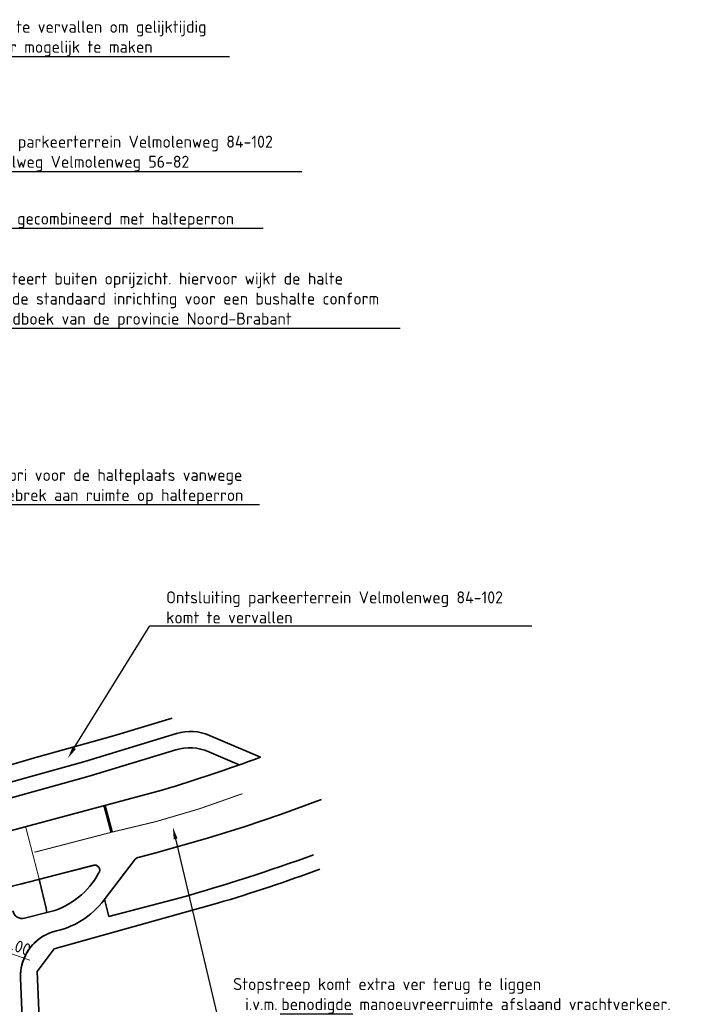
# Model space of a CAD drawing. Header units: metres. Extents: x 170926 to 172327, y 405849 to 407908.
# Tile 15 of 19: x 171420 to 171489, y 406689 to 406791. Entities that reach past the tile are written whole.
import ezdxf
from ezdxf import colors
from ezdxf.entities.mleader import LeaderData, LeaderLine
from ezdxf.math import Vec2, Vec3

# ---------------------------------------------------------------- set-up
doc = ezdxf.new("R2010")
doc.units = ezdxf.units.M
doc.linetypes.add('VW-1-1_STREEP', pattern=[2, 1, -1])
doc.linetypes.add('VW-5050_STREEP', pattern=[1, 0.5, -0.5])
doc.layers.get('Defpoints').update_dxf_attribs({"color": 211, "lineweight": 25})
for name, color, linetype, lineweight in [('N-WE-VH-KANTVERHARDING-G', 210, 'Continuous', 35), ('N-WE-VW-MARKERING_DWARS_OVERSTEEK_KANALISATIESTREEP50_10-G', 7, 'VW-5050_STREEP', 13), ('N-WE-VW-MARKERING_DWARS_STOPSTREEP_030-G', 7, 'Continuous', 25), ('N-WE-VW-MARKERING_LANGS_STREEP_11_10-G', 7, 'VW-1-1_STREEP', 13), ('N-WE-VW-MARKERING_LANGS_STREEP_DOORGETROKKEN_10-G', 7, 'Continuous', 13), ('X-XX-AL-M-500', 7, 'Continuous', 18), ('X-XX-AL-T25-500', 7, 'Continuous', 25)]:
    doc.layers.add(name, color=color, linetype=linetype, lineweight=lineweight)
doc.styles.add('NLCS-ISO-M500-T25', font='NLCS-ISO.ttf', dxfattribs={"height": 1.25})
doc.dimstyles.new('NLCS-M500-T25-PIJL_L2_H1', dxfattribs={"dimscale": 0.5, "dimtxt": 2.5, "dimasz": 2.5, "dimexe": 2, "dimexo": 2, "dimgap": 0.7, "dimtad": 1, "dimzin": 0, "dimdsep": 46, "dimtxsty": 'NLCS-ISO-M500-T25', "dimcen": 0, "dimdle": 2, "dimclrd": 256, "dimclre": 256, "dimclrt": 256, "dimadec": 1, "dimazin": 0, "dimtfac": 1, "dimtdec": 3, "dimtofl": 0, "dimtmove": 0, "dimatfit": 3, "dimfxl": 2, "dimfxlon": 1, "dimtfillclr": 256, "dimtolj": 1, "dimtzin": 0, "dimlwd": -1, "dimlwe": -1, "dimarcsym": 0})

# ---------------------------------------------------------------- blocks, each defined once
blk = doc.blocks.new('*D1777')
at = {"layer": 'Defpoints', "color": 0, "transparency": 16777216}
for p in [(171413.84, 406696.27), (171421.4, 406693.64)]:
    blk.add_point(p, dxfattribs=at)
at = {"layer": 'X-XX-AL-M-500', "transparency": 16777216}
blk.add_line((171421.23, 406693.7), (171415.02, 406695.86), dxfattribs=at)
blk.add_solid([(171415.09, 406696.06), (171414.95, 406695.66), (171413.84, 406696.27)], dxfattribs=at)
at = {"layer": 'X-XX-AL-M-500', "transparency": 16777216, "insert": (171419.04, 406695.49), "char_height": 1.25, "attachment_point": 5, "rotation": 340.793, "style": 'NLCS-ISO-M500-T25'}
blk.add_mtext('\\A1;R=8.00', dxfattribs=at)

msp = doc.modelspace()

# ---------------------------------------------------------------- linework, layer by layer
at = {"layer": 'N-WE-VH-KANTVERHARDING-G', "flags": 128}
for points in [[(171387.494, 406779.783), (171388.766, 406777.633, 0.04247), (171391.717, 406773.489, -0.0680333), (171396.087, 406766.638), (171398.989, 406760.343, -0.0500209), (171411.898, 406725.664), (171412.544, 406723.272), (171415.267, 406714.203, 0.4116796), (171418.952, 406712.139), (171426.935, 406714.352), (171436.466, 406717.251, -0.176947), (171439.892, 406717.062), (171445.198, 406714.785)], [(171382.816, 406773.696), (171393.303, 406753.223, 0.0034317), (171396.474, 406747.136, -0.0610871), (171409.522, 406713, 0.4182567), (171419.319, 406707.188), (171435.08, 406711.397, 0.012441), (171445.198, 406714.785, 0.012441)], [(171414.897, 406715.437, 0.3433034), (171418.752, 406713.858), (171421.718, 406714.717), (171429.038, 406716.765), (171429.898, 406717.02), (171435.998, 406718.829)], [(171417.356, 406706.925), (171416.814, 406708.842, -0.4158073), (171417.509, 406710.078), (171427.382, 406712.815), (171436.372, 406715.55, -0.176947), (171439.798, 406715.361), (171442.982, 406713.995)], [(171435.08, 406711.397, 0.012441), (171445.198, 406714.785)]]:
    msp.add_lwpolyline(points, format="xyb", dxfattribs=at)
at = {"layer": 'N-WE-VH-KANTVERHARDING-G'}
for points in [[(171423.61, 406696.656, 0.1874411), (171428.944, 406699.995), (171432.051, 406704.062, -0.1705497), (171432.606, 406704.426), (171434.303, 406704.846), (171439.671, 406706.368), (171443.482, 406707.57), (171447.273, 406708.835), (171449.71, 406709.739), (171450.922, 406710.207), (171451.536, 406710.407)], [(171428.976, 406700.04), (171429.426, 406698.256), (171436.845, 406700.193, 0.0181873), (171450.705, 406704.657, -104.0165859)], [(171427.766, 406703.544, -0.7682461), (171428.366, 406702.741, -0.2041652), (171423.405, 406698.758, -0.1377187)], [(171431.459, 406635.223, -0.4233278), (171415.814, 406650.028), (171415.639, 406664.557, 0.0325543), (171413.478, 406692.505, -0.3823067), (171419.399, 406701.386), (171427.826, 406703.559)], [(171422.359, 406683.626), (171421.983, 406692.546), (171423.732, 406694.898), (171426.969, 406695.795), (171440.715, 406699.626, 0.0177233), (171451.343, 406703.176, 634.0109889)], [(171422.995, 406698.654, 0.0061794), (171422.201, 406702.108)], [(171420.262, 406691.883, -0.3382375), (171423.61, 406696.656)]]:
    msp.add_lwpolyline(points, format="xyb", dxfattribs=at)
for points in [[(171420.259, 406701.608), (171427.854, 406703.566)], [(171420.679, 406698.065), (171423.407, 406698.753)], [(171420.598, 406683.509), (171420.262, 406691.883)]]:
    msp.add_lwpolyline(points, dxfattribs=at)
for centre, radius, start, end in [((171420.433, 406699.034), 1, 190.71417, 284.24918), ((171425.06, 406692.078), 4.802, 116.94398, 182.32736)]:
    msp.add_arc(centre, radius, start, end, dxfattribs=at)
at = {"layer": 'N-WE-VW-MARKERING_DWARS_OVERSTEEK_KANALISATIESTREEP50_10-G', "ltscale": 2, "const_width": 0.1, "flags": 128}
msp.add_lwpolyline([(171422.201, 406702.108), (171420.782, 406707.573)], dxfattribs=at)
at = {"layer": 'N-WE-VW-MARKERING_DWARS_STOPSTREEP_030-G', "transparency": 33554687, "const_width": 0.3, "flags": 128}
msp.add_lwpolyline([(171429.715, 406707.026), (171428.983, 406709.769)], dxfattribs=at)
at = {"layer": 'N-WE-VW-MARKERING_LANGS_STREEP_11_10-G', "ltscale": 2, "const_width": 0.1, "flags": 128}
msp.add_lwpolyline([(171429.721, 406707.003), (171421.703, 406704.919)], dxfattribs=at)
at = {"layer": 'N-WE-VW-MARKERING_LANGS_STREEP_DOORGETROKKEN_10-G', "const_width": 0.1, "flags": 128}
msp.add_lwpolyline([(171429.721, 406707.003, 0.0385596), (171443.296, 406710.999)], format="xyb", dxfattribs=at)

# ---------------------------------------------------------------- dimensions: what is measured, and where the dimension line sits
at = {"layer": 'X-XX-AL-M-500'}
dim = msp.add_radius_dim(center=(171421.397, 406693.639), mpoint=(171413.843, 406696.271), dimstyle='NLCS-M500-T25-PIJL_L2_H1', override={"dimpost": 'R=<>'}, dxfattribs=at)
dim.commit()
dim.dimension.update_dxf_attribs({"geometry": '*D1777', "text_midpoint": (171418.718, 406694.573), "dimtype": 164})

# ---------------------------------------------------------------- leaders
at = {"layer": 'X-XX-AL-T25-500', "transparency": 33554687}
ml = msp.add_multileader_mtext('Standard', dxfattribs=at)
ml.set_content('Parkeerplaats komt te vervallen om gelijktijdig\\Ptweerichtingsverkeer mogelijk te maken', color=256, style='NLCS-ISO-M500-T25')
ml.set_leader_properties(color=256, linetype='ByLayer', lineweight=-1)
ml.build(insert=Vec2(0, 0))
ml.multileader.update_dxf_attribs({"text_left_attachment_type": 5, "text_right_attachment_type": 5, "dogleg_length": 1.25, "arrow_head_size": 1.25})
ctx = ml.context
ctx.base_point, ctx.char_height, ctx.arrow_head_size, ctx.landing_gap_size, ctx.plane_origin = Vec3(171404.102, 406787.574), 1.25, 1.25, 0.45, Vec3(171457.989, 406767.893)
ctx.left_attachment, ctx.right_attachment = 5, 5
notes = []
notes.append((ctx, [(1, (1, 1, 0), (171402.852, 406787.574), (1, 0), 1.25, [(0, [(171390.638, 406786.41)], 0, [])])]))
ctx.mtext.insert, ctx.mtext.flow_direction = Vec3(171404.552, 406791.282), 5
ml = msp.add_multileader_mtext('Standard', dxfattribs=at)
ml.set_content('Ontsluiting parkeerterrein Velmolenweg 84-102\\Pvia parallelweg Velmolenweg 56-82', color=256, style='NLCS-ISO-M500-T25')
ml.set_leader_properties(color=256, linetype='ByLayer', lineweight=-1)
ml.build(insert=Vec2(0, 0))
ml.multileader.update_dxf_attribs({"text_left_attachment_type": 5, "text_right_attachment_type": 5, "dogleg_length": 1.25, "arrow_head_size": 1.25})
ctx = ml.context
ctx.base_point, ctx.char_height, ctx.arrow_head_size, ctx.landing_gap_size, ctx.plane_origin = Vec3(171411.02, 406775.634), 1.25, 1.25, 0.45, Vec3(171471.342, 406757.573)
ctx.left_attachment, ctx.right_attachment = 5, 5
notes.append((ctx, [(1, (1, 1, 0), (171409.77, 406775.634), (1, 0), 1.25, [(0, [(171403.346, 406771.564)], 0, [])])]))
ctx.mtext.insert, ctx.mtext.flow_direction = Vec3(171411.47, 406779.343), 5
ml = msp.add_multileader_mtext('Standard', dxfattribs=at)
ml.set_content('Voetpad gecombineerd met halteperron', color=256, style='NLCS-ISO-M500-T25')
ml.set_leader_properties(color=256, linetype='ByLayer', lineweight=-1)
ml.build(insert=Vec2(0, 0))
ml.multileader.update_dxf_attribs({"text_left_attachment_type": 5, "text_right_attachment_type": 5, "dogleg_length": 1.25, "arrow_head_size": 1.25})
ctx = ml.context
ctx.base_point, ctx.char_height, ctx.arrow_head_size, ctx.landing_gap_size, ctx.plane_origin = Vec3(171412.678, 406769.738), 1.25, 1.25, 0.45, Vec3(171471.647, 406753.054)
ctx.left_attachment, ctx.right_attachment = 5, 5
notes.append((ctx, [(1, (1, 1, 0), (171411.428, 406769.738), (1, 0), 1.25, [(0, [(171395.687, 406760.006)], 0, [])])]))
ctx.mtext.insert, ctx.mtext.flow_direction = Vec3(171413.128, 406771.363), 5
ml = msp.add_multileader_mtext('Standard', dxfattribs=at)
ml.set_content('Bus halteert buiten oprijzicht. hiervoor wijkt de halte\\Paf van de standaard inrichting voor een bushalte conform\\Phet handboek van de provincie Noord-Brabant', color=256, style='NLCS-ISO-M500-T25')
ml.set_leader_properties(color=256, linetype='ByLayer', lineweight=-1)
ml.build(insert=Vec2(0, 0))
ml.multileader.update_dxf_attribs({"text_left_attachment_type": 5, "text_right_attachment_type": 5, "dogleg_length": 1.25, "arrow_head_size": 1.25})
ctx = ml.context
ctx.base_point, ctx.char_height, ctx.arrow_head_size, ctx.landing_gap_size, ctx.plane_origin = Vec3(171413.267, 406759.341), 1.25, 1.25, 0.45, Vec3(171472.405, 406738.811)
ctx.left_attachment, ctx.right_attachment = 5, 5
notes.append((ctx, [(1, (1, 1, 0), (171412.017, 406759.341), (1, 0), 1.25, [(0, [(171395.647, 406754.416)], 0, [])])]))
ctx.mtext.insert, ctx.mtext.flow_direction = Vec3(171413.717, 406765.133), 5
ml = msp.add_multileader_mtext('Standard', dxfattribs=at)
ml.set_content('Abri voor de halteplaats vanwege \\Pgebrek aan ruimte op halteperron', color=256, style='NLCS-ISO-M500-T25')
ml.set_leader_properties(color=256, linetype='ByLayer', lineweight=-1)
ml.build(insert=Vec2(0, 0))
ml.multileader.update_dxf_attribs({"text_left_attachment_type": 5, "text_right_attachment_type": 5, "dogleg_length": 1.25, "arrow_head_size": 1.25})
ctx = ml.context
ctx.base_point, ctx.char_height, ctx.arrow_head_size, ctx.landing_gap_size, ctx.plane_origin = Vec3(171417.471, 406741.025), 1.25, 1.25, 0.45, Vec3(171474.407, 406732.457)
ctx.left_attachment, ctx.right_attachment = 5, 5
notes.append((ctx, [(1, (1, 1, 0), (171416.221, 406741.025), (1, 0), 1.25, [(0, [(171402.213, 406744.25)], 0, [])])]))
ctx.mtext.insert, ctx.mtext.flow_direction = Vec3(171417.921, 406744.734), 5
ml = msp.add_multileader_mtext('Standard', dxfattribs=at)
ml.set_content('Ontsluiting parkeerterrein Velmolenweg 84-102\\Pkomt te vervallen', color=256, style='NLCS-ISO-M500-T25')
ml.set_leader_properties(color=256, linetype='ByLayer', lineweight=-1)
ml.build(insert=Vec2(0, 0))
ml.multileader.update_dxf_attribs({"text_left_attachment_type": 5, "text_right_attachment_type": 5, "dogleg_length": 1.25, "arrow_head_size": 1.25})
ctx = ml.context
ctx.base_point, ctx.char_height, ctx.arrow_head_size, ctx.landing_gap_size, ctx.plane_origin = Vec3(171434.929, 406728.433), 1.25, 1.25, 0.45, Vec3(171489.444, 406699.819)
ctx.left_attachment, ctx.right_attachment = 5, 5
notes.append((ctx, [(1, (1, 1, 0), (171433.679, 406728.433), (1, 0), 1.25, [(0, [(171425.178, 406714.691)], 0, [])])]))
ctx.mtext.insert, ctx.mtext.flow_direction = Vec3(171435.379, 406732.017), 5
ml = msp.add_multileader_mtext('Standard', dxfattribs=at)
ml.set_content('Stopstreep komt extra ver terug te liggen\\P\\pxi-3,l4,t4;i.v.m.^Ibenodigde manoeuvreerruimte afslaand vrachtverkeer.', color=256, style='NLCS-ISO-M500-T25')
ml.set_leader_properties(color=256, linetype='ByLayer', lineweight=-1)
ml.build(insert=Vec2(0, 0))
ml.multileader.update_dxf_attribs({"text_left_attachment_type": 5, "text_right_attachment_type": 5, "dogleg_length": 1.25, "arrow_head_size": 1.25})
ctx = ml.context
ctx.base_point, ctx.char_height, ctx.arrow_head_size, ctx.landing_gap_size, ctx.plane_origin = Vec3(171441.892, 406688.146), 1.25, 1.25, 0.45, Vec3(171501.107, 406668.716)
ctx.left_attachment, ctx.right_attachment = 5, 5
notes.append((ctx, [(1, (1, 1, 0), (171440.642, 406688.146), (1, 0), 1.25, [(0, [(171436.08, 406707.521)], 0, [])])]))
ctx.mtext.insert, ctx.mtext.flow_direction = Vec3(171442.342, 406691.854), 5
for ctx, leaders in notes:
    for number, flags, end, landing, length, lines in leaders:
        leader = LeaderData()
        leader.index, (leader.has_last_leader_line, leader.has_dogleg_vector, leader.attachment_direction) = number, flags
        leader.last_leader_point, leader.dogleg_vector, leader.dogleg_length = Vec3(end), Vec3(landing), length
        for number, points, colour, breaks in lines:
            line = LeaderLine()
            line.index, line.vertices, line.color, line.breaks = number, Vec3.list(points), colors.encode_raw_color(colour), breaks
            leader.lines.append(line)
        ctx.leaders.append(leader)

doc.saveas('drawing.dxf')
